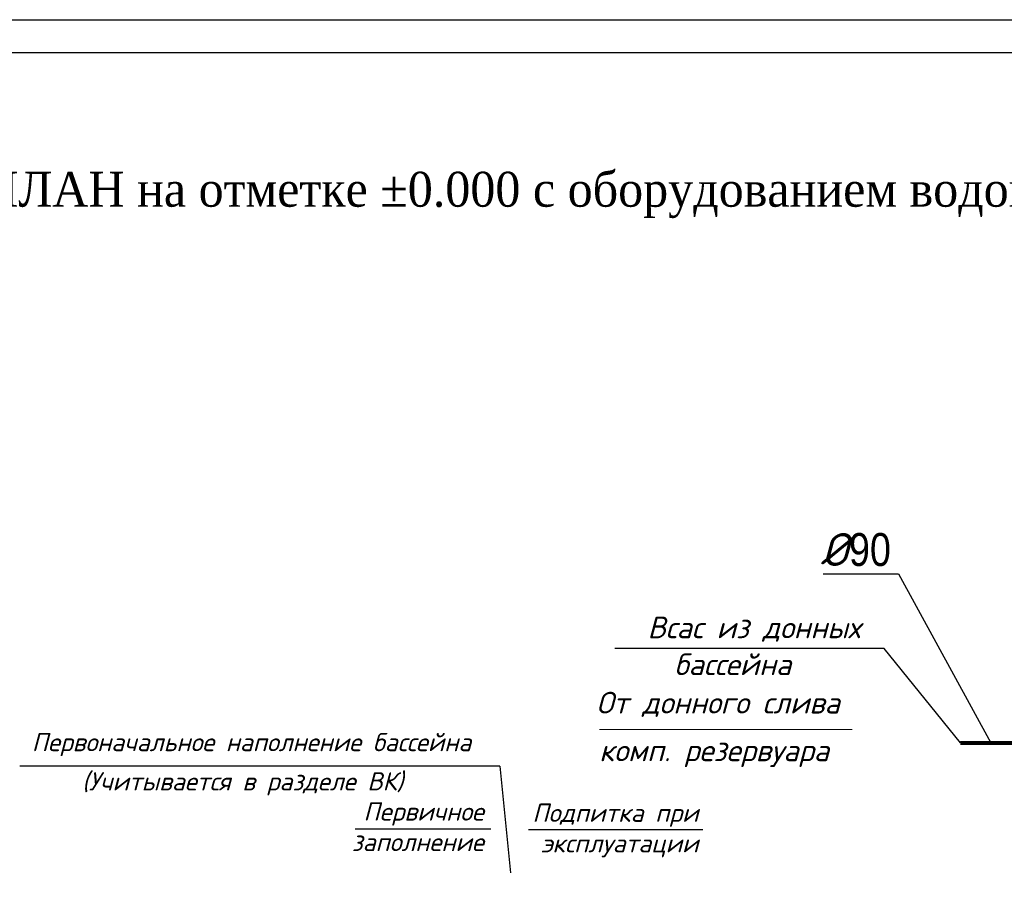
# Model space of a CAD drawing. Extents: x 4114239 to 5838486, y 780458 to 1383318.
# Tile 9 of 231: x 4321957 to 4336934, y 982570 to 995781. Entities that reach past the tile are written whole.
import ezdxf
from ezdxf.enums import TextEntityAlignment as Align

# ---------------------------------------------------------------- set-up
doc = ezdxf.new("R2010")
doc.units = 0
doc.header["$MEASUREMENT"] = 0
for name, color, linetype, lineweight in [('Farmat', 7, 'Continuous', 30), ('Основные', 160, 'Continuous', 40), ('разм', 7, 'Continuous', 18)]:
    doc.layers.add(name, color=color, linetype=linetype, lineweight=lineweight)
doc.layers.add('Отметки', color=7, linetype='Continuous', lineweight=0, true_color=0x221726)
doc.styles.add('TIMES', font='times.ttf', dxfattribs={"height": 3})
doc.styles.add('ГОСТ 250', font='isocpeui.ttf', dxfattribs={"height": 300})

msp = doc.modelspace()

# ---------------------------------------------------------------- linework, layer by layer
at = {"ltscale": 5}
for p, q in [((4334179.8163, 987354.8217), (4335326.7721, 987354.8217)), ((4335104.9183, 986216.1024), (4331010.0625, 986216.1024)), ((4329123.6102, 983469.8608), (4327060.6696, 983469.8608)), ((4332350.2969, 983461.3553), (4329694.6703, 983461.3553))]:
    msp.add_line(p, q, dxfattribs=at)
for p, q in [((4335326.7721, 987354.8217), (4336727.0619, 984784.1999, 41.0635)), ((4336266.8371, 984784.1999, 41.0635), (4335104.9183, 986216.1024)), ((4329262.1621, 984428.1568), (4329421.5242, 982805.1943))]:
    msp.add_line(p, q)
at = {"color": 1, "linetype": 'Continuous', "lineweight": 80}
msp.add_line((4336266.8371, 984784.1999, 41.0635), (4337187.2867, 984784.1999, 41.0635), dxfattribs=at)
at = {"color": 250, "ltscale": 33.333333}
msp.add_line((4329262.1621, 984428.1568), (4321958.644, 984428.1568), dxfattribs=at)
at = {"layer": 'Farmat', "color": 0, "linetype": 'ByBlock', "lineweight": 30}
msp.add_lwpolyline([(4310624.0252, 995280.7301), (4367524.0252, 995280.7301), (4367524.0252, 954280.7301), (4310624.0252, 954280.7301)], close=True, dxfattribs=at)
at = {"layer": 'Отметки'}
msp.add_line((4330777.4285, 984984.4176), (4334620.4581, 984984.4176), dxfattribs=at)
at = {"layer": 'разм', "color": 0, "lineweight": 25, "ltscale": 0.5}
msp.add_lwpolyline([(4308624.0252, 995780.7301), (4368024.0252, 995780.7301), (4368024.0252, 953780.7301), (4308624.0252, 953780.7301)], close=True, dxfattribs=at)

# ---------------------------------------------------------------- texts
at = {"insert": (4321386.6989, 993467.081), "char_height": 530.6112, "width": 21310.510689, "attachment_point": 1, "style": 'TIMES'}
msp.add_mtext('{\\W0.95;ПЛАН на отметке %%P0.000 с оборудованием водоподготовки}', dxfattribs=at)
at = {"layer": 'Основные', "color": 0, "style": 'ГОСТ 250'}
for s, p in [('Всас из донных  ', (4331507.3887, 986537.4981)), ('  бассейна', (4331493.4545, 985976.9437)), ('От донного слива  ', (4330727.5124, 985393.1503)), ('комп. резервуара', (4330772.6451, 984667.5249))]:
    msp.add_text(s, height=330, dxfattribs=at).set_placement(p, align=Align.MIDDLE_LEFT)
for s, insert, char_height, attachment_point in [('%%C{\\fArial Narrow|b0|i0|c204|p34;90}', (4335209.1618, 987465.3217), 500, 9), ('{\\fISOCPEUR|b1|i1|c204|p34;Первоначальное наполнение бассейна}', (4322140.6907, 984932.5257), 277.992, 1), ('{\\fISOCPEUR|b0|i1|c204|p34;\\P (Учитывается в разделе ВК)}', (4322727.4283, 984799.0515), 277.992, 1), ('Первичное \\Pзаполнение', (4329017.5801, 983876.8769), 277.992, 3), ('Подпитка при\\Pэксплуатации', (4332282.5816, 983857.9207), 277.992, 3)]:
    msp.add_mtext(s, dxfattribs=dict(at, insert=insert, char_height=char_height, attachment_point=attachment_point))

doc.saveas('drawing.dxf')
